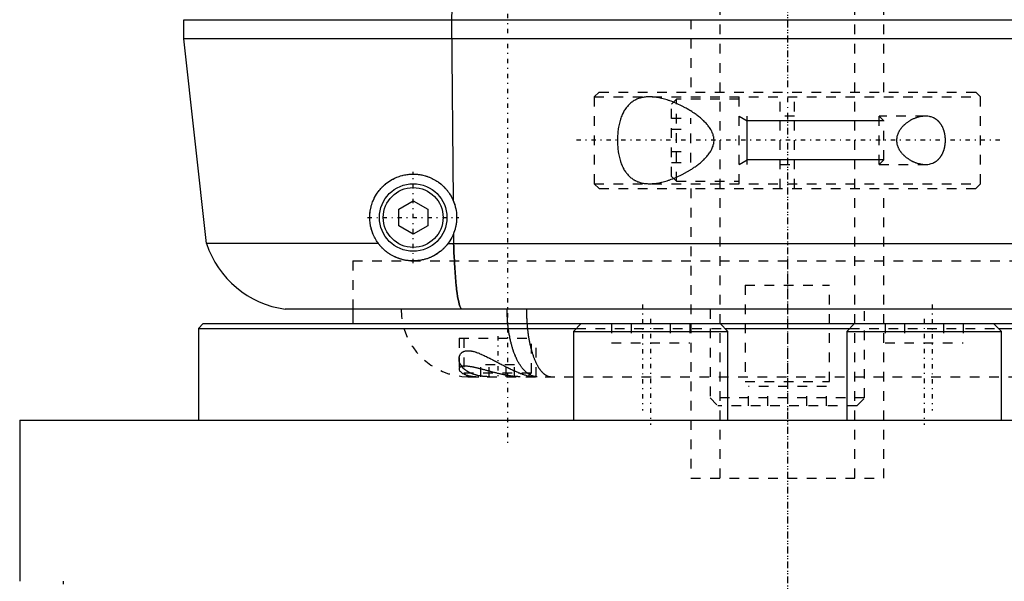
# Model space of a CAD drawing. Extents: x -90 to 90, y -1 to 861.
# Tile 2 of 9: x -80 to 22, y 288 to 347. Entities that reach past the tile are written whole.
import ezdxf

# ---------------------------------------------------------------- set-up
doc = ezdxf.new("R2010")
doc.units = 0
doc.linetypes.add('CENTER', pattern=[1.5, 0.45, -0.5, 0.05, -0.5])
doc.linetypes.add('DASHED', pattern=[2, 1, -1])
for name, color, linetype in [('AM_0', 7, 'CONTINUOUS'), ('AM_10', 7, 'CONTINUOUS'), ('AM_3', 7, 'DASHED'), ('AM_7', 7, 'CENTER')]:
    doc.layers.add(name, color=color, linetype=linetype)

msp = doc.modelspace()

# ---------------------------------------------------------------- linework, layer by layer
at = {"layer": 'AM_0', "color": 7, "linetype": 'CONTINUOUS'}
for p, q in [((-34.32, 370.35), (-34.77, 346.5)), ((-62.5, 346.5), (62.5, 346.5)), ((-62.5, 344.5), (-62.5, 346.5)), ((-34.77, 346.5), (-34.6, 327.75)), ((-60.15, 323.3), (-62.5, 344.5)), ((62.5, 344.5), (-62.5, 344.5)), ((-40.25, 326.87), (-38.75, 327.73)), ((-38.75, 327.73), (-37.25, 326.87)), ((-40.25, 325.13), (-40.25, 326.87)), ((-37.25, 326.87), (-37.25, 325.13)), ((-38.75, 324.27), (-40.25, 325.13)), ((-37.25, 325.13), (-38.75, 324.27)), ((-34.57, 324.34), (-34.56, 323.3)), ((-42.35, 323.3), (-60.15, 323.3)), ((-35.15, 323.3), (35.15, 323.3)), ((52, 316.5), (-52, 316.5)), ((-45, 316.5), (-45, 315)), ((-60.5, 315), (-61, 314.5)), ((-61, 314.5), (-61, 305)), ((-61, 314.5), (-21.86, 314.5)), ((-60.5, 315), (60.5, 315)), ((-21.36, 315), (-22.16, 314.2)), ((-22.16, 314.2), (-22.16, 305)), ((-22.16, 314.2), (-6.16, 314.2)), ((-6.16, 314.2), (-6.96, 315)), ((-6.46, 314.5), (6.46, 314.5)), ((-6.16, 305), (-6.16, 314.2)), ((6.96, 315), (6.16, 314.2)), ((6.16, 314.2), (6.16, 305)), ((6.16, 314.2), (22.16, 314.2)), ((22.16, 314.2), (21.36, 315)), ((21.86, 314.5), (61, 314.5)), ((22.16, 305), (22.16, 314.2)), ((-79.5, 305), (-79.5, 288.3)), ((-79.5, 305), (79.5, 305)), ((-75, 288.3), (-75, 288))]:
    msp.add_line(p, q, dxfattribs=at)
for points in [[(-42.35, 323.3, 0), (-42.39, 323.36, 0), (-42.48, 323.48, 0), (-42.56, 323.6, 0), (-42.59, 323.66, 0), (-42.63, 323.72, 0), (-42.7, 323.85, 0), (-42.77, 323.98, 0), (-42.84, 324.11, 0), (-42.89, 324.25, 0), (-42.95, 324.38, 0), (-42.98, 324.45, 0), (-43, 324.52, 0), (-43.05, 324.66, 0), (-43.09, 324.8, 0), (-43.12, 324.94, 0), (-43.16, 325.09, 0), (-43.18, 325.23, 0), (-43.2, 325.3, 0), (-43.21, 325.37, 0), (-43.22, 325.51, 0), (-43.24, 325.65, 0), (-43.24, 325.72, 0), (-43.25, 325.79, 0), (-43.25, 325.93, 0), (-43.25, 326.07, 0), (-43.25, 326.14, 0), (-43.24, 326.21, 0), (-43.24, 326.36, 0), (-43.22, 326.5, 0), (-43.2, 326.64, 0), (-43.18, 326.78, 0), (-43.15, 326.92, 0), (-43.14, 326.99, 0), (-43.12, 327.06, 0), (-43.09, 327.2, 0), (-43.05, 327.34, 0), (-43, 327.47, 0), (-42.95, 327.61, 0), (-42.9, 327.74, 0), (-42.87, 327.8, 0), (-42.84, 327.87, 0), (-42.78, 327.99, 0), (-42.72, 328.12, 0), (-42.65, 328.24, 0), (-42.58, 328.36, 0), (-42.51, 328.48, 0), (-42.47, 328.53, 0), (-42.43, 328.59, 0), (-42.35, 328.7, 0), (-42.27, 328.81, 0), (-42.18, 328.91, 0), (-42.1, 329.01, 0), (-42.01, 329.1, 0), (-41.96, 329.15, 0), (-41.92, 329.2, 0), (-41.82, 329.29, 0), (-41.72, 329.38, 0), (-41.62, 329.47, 0), (-41.51, 329.55, 0), (-41.41, 329.63, 0), (-41.35, 329.67, 0), (-41.3, 329.71, 0), (-41.18, 329.79, 0), (-41.06, 329.86, 0), (-41.01, 329.89, 0), (-40.95, 329.93, 0), (-40.82, 329.99, 0), (-40.7, 330.06, 0), (-40.64, 330.08, 0), (-40.58, 330.11, 0), (-40.45, 330.17, 0), (-40.32, 330.22, 0), (-40.19, 330.26, 0), (-40.06, 330.31, 0), (-39.93, 330.34, 0), (-39.86, 330.36, 0), (-39.79, 330.38, 0), (-39.66, 330.41, 0), (-39.52, 330.43, 0), (-39.39, 330.45, 0), (-39.26, 330.47, 0), (-39.12, 330.48, 0), (-39.05, 330.49, 0), (-38.99, 330.49, 0), (-38.85, 330.5, 0), (-38.72, 330.5, 0), (-38.58, 330.5, 0), (-38.45, 330.49, 0), (-38.31, 330.48, 0), (-38.24, 330.47, 0), (-38.17, 330.46, 0), (-38.03, 330.44, 0), (-37.89, 330.42, 0), (-37.75, 330.39, 0), (-37.61, 330.35, 0), (-37.47, 330.31, 0), (-37.4, 330.29, 0), (-37.33, 330.27, 0), (-37.2, 330.22, 0), (-37.06, 330.17, 0), (-36.93, 330.11, 0), (-36.8, 330.05, 0), (-36.67, 329.99, 0), (-36.6, 329.95, 0), (-36.54, 329.92, 0), (-36.41, 329.85, 0), (-36.29, 329.77, 0), (-36.23, 329.73, 0), (-36.17, 329.69, 0), (-36.06, 329.6, 0), (-35.94, 329.52, 0), (-35.89, 329.47, 0), (-35.83, 329.43, 0), (-35.73, 329.33, 0), (-35.63, 329.24, 0), (-35.53, 329.14, 0), (-35.43, 329.04, 0), (-35.33, 328.93, 0), (-35.29, 328.87, 0), (-35.24, 328.82, 0), (-35.15, 328.7, 0), (-35.07, 328.58, 0), (-34.98, 328.46, 0), (-34.91, 328.34, 0), (-34.83, 328.21, 0), (-34.8, 328.15, 0), (-34.76, 328.08, 0), (-34.69, 327.95, 0), (-34.63, 327.81, 0), (-34.6, 327.75, 0)], [(-34.6, 327.75, 0), (-34.57, 327.66, 0), (-34.5, 327.47, 0), (-34.44, 327.29, 0), (-34.41, 327.2, 0), (-34.39, 327.1, 0), (-34.34, 326.91, 0), (-34.31, 326.72, 0), (-34.28, 326.53, 0), (-34.26, 326.34, 0), (-34.25, 326.14, 0), (-34.25, 326.04, 0), (-34.25, 325.95, 0), (-34.26, 325.75, 0), (-34.27, 325.56, 0), (-34.29, 325.37, 0), (-34.33, 325.17, 0), (-34.37, 324.98, 0), (-34.39, 324.89, 0), (-34.41, 324.8, 0), (-34.47, 324.61, 0), (-34.53, 324.43, 0), (-34.57, 324.34, 0)], [(-34.57, 324.34, 0), (-34.58, 324.3, 0), (-34.61, 324.24, 0), (-34.63, 324.18, 0), (-34.65, 324.15, 0), (-34.66, 324.12, 0), (-34.69, 324.06, 0), (-34.72, 324, 0), (-34.75, 323.94, 0), (-34.78, 323.88, 0), (-34.81, 323.82, 0), (-34.83, 323.79, 0), (-34.84, 323.77, 0), (-34.88, 323.71, 0), (-34.91, 323.65, 0), (-34.95, 323.6, 0), (-34.98, 323.54, 0), (-35.02, 323.49, 0), (-35.04, 323.46, 0), (-35.05, 323.43, 0), (-35.09, 323.38, 0), (-35.13, 323.33, 0), (-35.15, 323.3, 0)], [(-35.15, 323.3, 0), (-35.17, 323.27, 0), (-35.22, 323.21, 0), (-35.27, 323.15, 0), (-35.29, 323.12, 0), (-35.31, 323.09, 0), (-35.36, 323.04, 0), (-35.41, 322.98, 0), (-35.46, 322.92, 0), (-35.52, 322.87, 0), (-35.57, 322.82, 0), (-35.6, 322.79, 0), (-35.62, 322.76, 0), (-35.68, 322.71, 0), (-35.73, 322.66, 0), (-35.79, 322.61, 0), (-35.84, 322.56, 0), (-35.9, 322.52, 0), (-35.93, 322.49, 0), (-35.96, 322.47, 0), (-36.02, 322.43, 0), (-36.08, 322.38, 0), (-36.11, 322.36, 0), (-36.14, 322.34, 0), (-36.2, 322.29, 0), (-36.26, 322.25, 0), (-36.29, 322.23, 0), (-36.32, 322.21, 0), (-36.38, 322.17, 0), (-36.45, 322.14, 0), (-36.51, 322.1, 0), (-36.57, 322.06, 0), (-36.64, 322.03, 0), (-36.67, 322.01, 0), (-36.7, 321.99, 0), (-36.77, 321.96, 0), (-36.84, 321.93, 0), (-36.9, 321.9, 0), (-36.97, 321.87, 0), (-37.04, 321.84, 0), (-37.07, 321.82, 0), (-37.11, 321.81, 0), (-37.18, 321.78, 0), (-37.25, 321.76, 0), (-37.32, 321.73, 0), (-37.39, 321.71, 0), (-37.46, 321.69, 0), (-37.5, 321.68, 0), (-37.53, 321.67, 0), (-37.6, 321.65, 0), (-37.68, 321.63, 0), (-37.75, 321.61, 0), (-37.82, 321.6, 0), (-37.9, 321.58, 0), (-37.93, 321.57, 0), (-37.97, 321.57, 0), (-38.05, 321.56, 0), (-38.12, 321.54, 0), (-38.2, 321.53, 0), (-38.27, 321.53, 0), (-38.35, 321.52, 0), (-38.39, 321.51, 0), (-38.42, 321.51, 0), (-38.5, 321.51, 0), (-38.58, 321.5, 0), (-38.61, 321.5, 0), (-38.65, 321.5, 0), (-38.73, 321.5, 0), (-38.81, 321.5, 0), (-38.85, 321.5, 0), (-38.88, 321.5, 0), (-38.96, 321.5, 0), (-39.04, 321.51, 0), (-39.12, 321.52, 0), (-39.19, 321.52, 0), (-39.27, 321.53, 0), (-39.31, 321.54, 0), (-39.35, 321.54, 0), (-39.43, 321.55, 0), (-39.51, 321.56, 0), (-39.58, 321.58, 0), (-39.66, 321.59, 0), (-39.74, 321.61, 0), (-39.78, 321.62, 0), (-39.81, 321.63, 0), (-39.89, 321.65, 0), (-39.97, 321.67, 0), (-40.04, 321.69, 0), (-40.12, 321.71, 0), (-40.2, 321.74, 0), (-40.23, 321.75, 0), (-40.27, 321.77, 0), (-40.35, 321.79, 0), (-40.42, 321.82, 0), (-40.49, 321.85, 0), (-40.57, 321.88, 0), (-40.64, 321.92, 0), (-40.68, 321.93, 0), (-40.71, 321.95, 0), (-40.78, 321.99, 0), (-40.86, 322.02, 0), (-40.93, 322.06, 0), (-41, 322.1, 0), (-41.07, 322.14, 0), (-41.1, 322.16, 0), (-41.13, 322.18, 0), (-41.2, 322.23, 0), (-41.27, 322.27, 0), (-41.3, 322.29, 0), (-41.34, 322.32, 0), (-41.4, 322.36, 0), (-41.47, 322.41, 0), (-41.5, 322.44, 0), (-41.53, 322.46, 0), (-41.59, 322.51, 0), (-41.66, 322.56, 0), (-41.72, 322.62, 0), (-41.78, 322.67, 0), (-41.84, 322.73, 0), (-41.87, 322.75, 0), (-41.9, 322.78, 0), (-41.95, 322.84, 0), (-42.01, 322.9, 0), (-42.06, 322.96, 0), (-42.12, 323.02, 0), (-42.17, 323.08, 0), (-42.2, 323.11, 0), (-42.22, 323.14, 0), (-42.28, 323.2, 0), (-42.33, 323.27, 0), (-42.35, 323.3, 0)], [(-34.56, 323.3, 0), (-34.55, 323, 0), (-34.53, 322.43, 0), (-34.5, 321.86, 0), (-34.49, 321.59, 0), (-34.48, 321.32, 0), (-34.45, 320.79, 0), (-34.41, 320.29, 0), (-34.38, 319.81, 0), (-34.34, 319.35, 0), (-34.29, 318.93, 0), (-34.27, 318.73, 0), (-34.25, 318.53, 0), (-34.2, 318.16, 0), (-34.15, 317.83, 0), (-34.1, 317.52, 0), (-34.04, 317.26, 0), (-33.99, 317.02, 0), (-33.96, 316.92, 0), (-33.93, 316.83, 0), (-33.86, 316.67, 0), (-33.8, 316.55, 0), (-33.77, 316.5, 0)]]:
    msp.add_polyline3d(points, dxfattribs=at)
for radius in [3.5, 3.1]:
    msp.add_circle((-38.75, 326), radius, dxfattribs=at)
msp.add_arc((-50.65, 326.41), 10, 198.1062, 262.2135, dxfattribs=at)
at = {"layer": 'AM_10', "color": 7, "linetype": 'CONTINUOUS'}
for p, q in [((-5, 336.5), (-4.15, 336.01)), ((-4.15, 331.5), (-4.15, 336.5)), ((10, 336.01), (-4.15, 336.01)), ((-5, 331.5), (-4.15, 331.99)), ((10, 331.99), (-4.15, 331.99))]:
    msp.add_line(p, q, dxfattribs=at)
at = {"layer": 'AM_3', "color": 6, "linetype": 'DASHED'}
for p, q in [((-7, 834), (-7, 299)), ((7, 299), (7, 834)), ((-10, 626.5), (-10, 339)), ((10, 339), (10, 626.5)), ((-19.5, 339), (-20, 338.5)), ((-19.5, 339), (19.5, 339)), ((-0.75, 329), (-0.75, 339)), ((0.75, 329), (0.75, 339)), ((20, 338.5), (19.5, 339)), ((-20, 338.5), (-20, 329.5)), ((-20, 338.5), (20, 338.5)), ((-11.5, 338.25), (-12, 337.75)), ((-12, 330.25), (-12, 337.75)), ((-5, 338.25), (-11.5, 338.25)), ((-11.5, 329.75), (-11.5, 338.25)), ((-5, 329.5), (-5, 338.5)), ((20, 329.5), (20, 338.5)), ((0.75, 336.5), (-0.75, 336.5)), ((14.28, 336.5), (9.51, 336.5)), ((10, 336.01), (9.51, 336.5)), ((9.51, 331.5), (9.51, 336.5)), ((-12, 336.31), (-10, 336.31)), ((-10, 331.69), (-10, 336.31)), ((10, 331.99), (10, 336.01)), ((-12, 335.15), (-10, 335.15)), ((-12, 332.85), (-10, 332.85)), ((-12, 331.69), (-10, 331.69)), ((-0.75, 331.5), (0.75, 331.5)), ((9.51, 331.5), (10, 331.99)), ((9.51, 331.5), (14.28, 331.5)), ((-20, 329.5), (-19.5, 329)), ((-20, 329.5), (20, 329.5)), ((-12, 330.25), (-11.5, 329.75)), ((-11.5, 329.75), (-5, 329.75)), ((19.5, 329), (20, 329.5)), ((-19.5, 329), (19.5, 329)), ((-10, 329), (-10, 299)), ((10, 299), (10, 329)), ((-45, 321.5), (45, 321.5)), ((-45, 321.5), (-45, 316.5)), ((-45, 321.5), (45, 321.5)), ((-4.36, 319), (-4.36, 309)), ((-4.36, 319), (4.36, 319)), ((4.36, 309), (4.36, 319)), ((-8, 316.5), (-8, 307.3)), ((8, 307.3), (8, 316.5)), ((-21.86, 314.5), (-6.46, 314.5)), ((-21.36, 315), (-6.96, 315)), ((-18.2, 315), (-18.2, 313)), ((-16.18, 315), (-16.18, 313)), ((-12.13, 315), (-12.13, 313)), ((-10.11, 315), (-10.11, 313)), ((6.46, 314.5), (21.86, 314.5)), ((6.96, 315), (21.36, 315)), ((10.11, 315), (10.11, 313)), ((12.13, 315), (12.13, 313)), ((16.18, 315), (16.18, 313)), ((18.2, 315), (18.2, 313)), ((-34, 313.5), (-34, 310.3)), ((-34, 313.5), (-26, 313.5)), ((-33.5, 313.5), (-33.5, 309.9)), ((-26.5, 309.9), (-26.5, 313.5)), ((-26, 309.5), (-26, 313.5)), ((-18.2, 313), (-10.11, 313)), ((10.11, 313), (18.2, 313)), ((-31.73, 309.5), (-31.73, 310.75)), ((-28.27, 310.75), (-31.73, 310.75)), ((-30.87, 309.5), (-30.87, 310.75)), ((-29.13, 309.5), (-29.13, 310.75)), ((-28.27, 309.5), (-28.27, 310.75)), ((-33.5, 309.9), (-33.1, 309.5)), ((-33.5, 309.9), (-26.5, 309.9)), ((-33.1, 309.5), (33.1, 309.5)), ((-26.9, 309.5), (-26.5, 309.9)), ((-4.36, 309), (4.36, 309)), ((-4.04, 306.5), (-4.04, 308.5)), ((4.04, 308.5), (-4.04, 308.5)), ((-2.02, 306.5), (-2.02, 308.5)), ((2.02, 306.5), (2.02, 308.5)), ((4.04, 306.5), (4.04, 308.5)), ((-8, 307.3), (-7.2, 306.5)), ((8, 307.3), (-8, 307.3)), ((7.2, 306.5), (8, 307.3)), ((7.2, 306.5), (-7.2, 306.5)), ((-10, 299), (10, 299))]:
    msp.add_line(p, q, dxfattribs=at)
for points in [[(-14.28, 338.5, 0), (-14.33, 338.5, 0), (-14.43, 338.5, 0), (-14.53, 338.49, 0), (-14.58, 338.49, 0), (-14.63, 338.49, 0), (-14.73, 338.47, 0), (-14.83, 338.46, 0), (-14.93, 338.45, 0), (-15.03, 338.43, 0), (-15.13, 338.41, 0), (-15.18, 338.39, 0), (-15.23, 338.38, 0), (-15.32, 338.35, 0), (-15.42, 338.32, 0), (-15.51, 338.29, 0), (-15.6, 338.25, 0), (-15.69, 338.21, 0), (-15.74, 338.18, 0), (-15.78, 338.16, 0), (-15.87, 338.11, 0), (-15.96, 338.06, 0), (-16, 338.03, 0), (-16.04, 338, 0), (-16.12, 337.94, 0), (-16.2, 337.88, 0), (-16.24, 337.85, 0), (-16.28, 337.82, 0), (-16.36, 337.75, 0), (-16.43, 337.67, 0), (-16.5, 337.6, 0), (-16.57, 337.52, 0), (-16.64, 337.44, 0), (-16.67, 337.39, 0), (-16.71, 337.35, 0), (-16.77, 337.26, 0), (-16.83, 337.17, 0), (-16.89, 337.08, 0), (-16.94, 336.98, 0), (-17, 336.88, 0), (-17.02, 336.82, 0), (-17.05, 336.77, 0), (-17.1, 336.66, 0), (-17.15, 336.55, 0), (-17.2, 336.43, 0), (-17.24, 336.31, 0), (-17.28, 336.18, 0), (-17.3, 336.12, 0), (-17.32, 336.05, 0), (-17.36, 335.92, 0), (-17.39, 335.79, 0), (-17.43, 335.65, 0), (-17.46, 335.51, 0), (-17.48, 335.37, 0), (-17.49, 335.3, 0), (-17.51, 335.23, 0), (-17.53, 335.09, 0), (-17.55, 334.94, 0), (-17.56, 334.8, 0), (-17.57, 334.65, 0), (-17.58, 334.51, 0), (-17.59, 334.43, 0), (-17.59, 334.36, 0), (-17.6, 334.22, 0), (-17.6, 334.07, 0), (-17.6, 334, 0), (-17.6, 333.93, 0), (-17.6, 333.78, 0), (-17.59, 333.64, 0), (-17.59, 333.57, 0), (-17.58, 333.49, 0), (-17.57, 333.35, 0), (-17.56, 333.2, 0), (-17.55, 333.06, 0), (-17.53, 332.91, 0), (-17.51, 332.77, 0), (-17.49, 332.7, 0), (-17.48, 332.63, 0), (-17.46, 332.49, 0), (-17.43, 332.35, 0), (-17.39, 332.21, 0), (-17.36, 332.08, 0), (-17.32, 331.95, 0), (-17.3, 331.88, 0), (-17.28, 331.82, 0), (-17.24, 331.69, 0), (-17.2, 331.57, 0), (-17.15, 331.45, 0), (-17.1, 331.34, 0), (-17.05, 331.23, 0), (-17.02, 331.18, 0), (-17, 331.12, 0), (-16.94, 331.02, 0), (-16.89, 330.92, 0), (-16.83, 330.83, 0), (-16.77, 330.74, 0), (-16.71, 330.65, 0), (-16.67, 330.61, 0), (-16.64, 330.56, 0), (-16.57, 330.48, 0), (-16.5, 330.4, 0), (-16.43, 330.33, 0), (-16.36, 330.25, 0), (-16.28, 330.18, 0), (-16.24, 330.15, 0), (-16.2, 330.12, 0), (-16.12, 330.06, 0), (-16.04, 330, 0), (-16, 329.97, 0), (-15.96, 329.94, 0), (-15.87, 329.89, 0), (-15.78, 329.84, 0), (-15.74, 329.82, 0), (-15.69, 329.79, 0), (-15.6, 329.75, 0), (-15.51, 329.71, 0), (-15.42, 329.68, 0), (-15.32, 329.65, 0), (-15.23, 329.62, 0), (-15.18, 329.61, 0), (-15.13, 329.59, 0), (-15.03, 329.57, 0), (-14.93, 329.55, 0), (-14.83, 329.54, 0), (-14.73, 329.53, 0), (-14.63, 329.51, 0), (-14.58, 329.51, 0), (-14.53, 329.51, 0), (-14.43, 329.5, 0), (-14.33, 329.5, 0), (-14.28, 329.5, 0)], [(-11.8, 337.95, 0), (-11.87, 337.98, 0), (-12.02, 338.04, 0), (-12.16, 338.09, 0), (-12.24, 338.12, 0), (-12.31, 338.14, 0), (-12.45, 338.19, 0), (-12.6, 338.23, 0), (-12.74, 338.27, 0), (-12.88, 338.31, 0), (-13.02, 338.34, 0), (-13.09, 338.36, 0), (-13.16, 338.37, 0), (-13.3, 338.4, 0), (-13.44, 338.43, 0), (-13.57, 338.45, 0), (-13.71, 338.46, 0), (-13.84, 338.48, 0), (-13.9, 338.48, 0), (-13.97, 338.49, 0), (-14.09, 338.5, 0), (-14.22, 338.5, 0), (-14.28, 338.5, 0)], [(-11.8, 330.05, 0), (-11.5, 330.17, 0), (-10.91, 330.45, 0), (-10.33, 330.76, 0), (-10.05, 330.93, 0), (-10, 330.96, 0), (-9.91, 331.02, 0), (-9.82, 331.08, 0), (-9.78, 331.11, 0), (-9.73, 331.14, 0), (-9.64, 331.2, 0), (-9.55, 331.26, 0), (-9.46, 331.33, 0), (-9.37, 331.39, 0), (-9.28, 331.46, 0), (-9.23, 331.5, 0), (-9.19, 331.53, 0), (-9.1, 331.61, 0), (-9.01, 331.68, 0), (-8.92, 331.75, 0), (-8.84, 331.83, 0), (-8.75, 331.91, 0), (-8.71, 331.95, 0), (-8.66, 331.99, 0), (-8.58, 332.07, 0), (-8.5, 332.15, 0), (-8.42, 332.24, 0), (-8.34, 332.33, 0), (-8.27, 332.41, 0), (-8.23, 332.46, 0), (-8.19, 332.5, 0), (-8.13, 332.6, 0), (-8.06, 332.69, 0), (-8, 332.78, 0), (-7.94, 332.88, 0), (-7.88, 332.98, 0), (-7.85, 333.02, 0), (-7.83, 333.07, 0), (-7.78, 333.18, 0), (-7.74, 333.28, 0), (-7.7, 333.38, 0), (-7.67, 333.49, 0), (-7.64, 333.6, 0), (-7.63, 333.65, 0), (-7.62, 333.71, 0), (-7.61, 333.82, 0), (-7.6, 333.94, 0), (-7.6, 334, 0), (-7.6, 334.06, 0), (-7.61, 334.18, 0), (-7.62, 334.29, 0), (-7.63, 334.35, 0), (-7.64, 334.4, 0), (-7.67, 334.51, 0), (-7.7, 334.62, 0), (-7.74, 334.72, 0), (-7.78, 334.82, 0), (-7.83, 334.93, 0), (-7.85, 334.98, 0), (-7.88, 335.02, 0), (-7.94, 335.12, 0), (-8, 335.22, 0), (-8.06, 335.31, 0), (-8.13, 335.4, 0), (-8.19, 335.5, 0), (-8.23, 335.54, 0), (-8.27, 335.59, 0), (-8.34, 335.67, 0), (-8.42, 335.76, 0), (-8.5, 335.85, 0), (-8.58, 335.93, 0), (-8.66, 336.01, 0), (-8.71, 336.05, 0), (-8.75, 336.09, 0), (-8.84, 336.17, 0), (-8.92, 336.25, 0), (-9.01, 336.32, 0), (-9.1, 336.39, 0), (-9.19, 336.47, 0), (-9.23, 336.5, 0), (-9.28, 336.54, 0), (-9.37, 336.61, 0), (-9.46, 336.67, 0), (-9.55, 336.74, 0), (-9.64, 336.8, 0), (-9.73, 336.86, 0), (-9.78, 336.89, 0), (-9.82, 336.92, 0), (-9.91, 336.98, 0), (-10, 337.04, 0), (-10.05, 337.07, 0), (-10.1, 337.1, 0), (-10.19, 337.16, 0), (-10.29, 337.21, 0), (-10.33, 337.24, 0), (-10.38, 337.27, 0), (-10.48, 337.32, 0), (-10.57, 337.37, 0), (-10.91, 337.55, 0), (-11.5, 337.83, 0), (-11.8, 337.95, 0)], [(14.28, 336.5, 0), (14.25, 336.5, 0), (14.19, 336.5, 0), (14.12, 336.49, 0), (14.09, 336.49, 0), (14.06, 336.49, 0), (13.99, 336.48, 0), (13.93, 336.47, 0), (13.86, 336.46, 0), (13.79, 336.45, 0), (13.72, 336.44, 0), (13.69, 336.43, 0), (13.65, 336.42, 0), (13.58, 336.41, 0), (13.52, 336.39, 0), (13.45, 336.37, 0), (13.38, 336.34, 0), (13.31, 336.32, 0), (13.27, 336.31, 0), (13.24, 336.29, 0), (13.17, 336.27, 0), (13.1, 336.24, 0), (13.06, 336.22, 0), (13.03, 336.21, 0), (12.96, 336.18, 0), (12.89, 336.14, 0), (12.86, 336.12, 0), (12.82, 336.11, 0), (12.76, 336.07, 0), (12.69, 336.03, 0), (12.62, 335.99, 0), (12.56, 335.95, 0), (12.49, 335.9, 0), (12.46, 335.88, 0), (12.43, 335.86, 0), (12.36, 335.81, 0), (12.3, 335.77, 0), (12.24, 335.72, 0), (12.18, 335.67, 0), (12.12, 335.62, 0), (12.09, 335.59, 0), (12.06, 335.56, 0), (12.01, 335.51, 0), (11.95, 335.45, 0), (11.89, 335.39, 0), (11.84, 335.32, 0), (11.78, 335.26, 0), (11.76, 335.22, 0), (11.73, 335.19, 0), (11.68, 335.12, 0), (11.63, 335.05, 0), (11.58, 334.97, 0), (11.54, 334.89, 0), (11.5, 334.82, 0), (11.48, 334.78, 0), (11.46, 334.74, 0), (11.43, 334.65, 0), (11.4, 334.57, 0), (11.37, 334.48, 0), (11.35, 334.4, 0), (11.33, 334.31, 0), (11.32, 334.27, 0), (11.32, 334.22, 0), (11.31, 334.13, 0), (11.3, 334.04, 0), (11.3, 334, 0), (11.3, 333.96, 0), (11.31, 333.87, 0), (11.32, 333.78, 0), (11.32, 333.73, 0), (11.33, 333.69, 0), (11.35, 333.6, 0), (11.37, 333.52, 0), (11.4, 333.43, 0), (11.43, 333.35, 0), (11.46, 333.26, 0), (11.48, 333.22, 0), (11.5, 333.18, 0), (11.54, 333.11, 0), (11.58, 333.03, 0), (11.63, 332.95, 0), (11.68, 332.88, 0), (11.73, 332.81, 0), (11.76, 332.78, 0), (11.78, 332.74, 0), (11.84, 332.68, 0), (11.89, 332.61, 0), (11.95, 332.55, 0), (12.01, 332.49, 0), (12.06, 332.44, 0), (12.09, 332.41, 0), (12.12, 332.38, 0), (12.18, 332.33, 0), (12.24, 332.28, 0), (12.3, 332.23, 0), (12.36, 332.19, 0), (12.43, 332.14, 0), (12.46, 332.12, 0), (12.49, 332.1, 0), (12.56, 332.05, 0), (12.62, 332.01, 0), (12.69, 331.97, 0), (12.76, 331.93, 0), (12.82, 331.89, 0), (12.86, 331.88, 0), (12.89, 331.86, 0), (12.96, 331.82, 0), (13.03, 331.79, 0), (13.06, 331.78, 0), (13.1, 331.76, 0), (13.17, 331.73, 0), (13.24, 331.71, 0), (13.27, 331.69, 0), (13.31, 331.68, 0), (13.38, 331.66, 0), (13.45, 331.63, 0), (13.52, 331.61, 0), (13.58, 331.59, 0), (13.65, 331.58, 0), (13.69, 331.57, 0), (13.72, 331.56, 0), (13.79, 331.55, 0), (13.86, 331.54, 0), (13.93, 331.53, 0), (13.99, 331.52, 0), (14.06, 331.51, 0), (14.09, 331.51, 0), (14.12, 331.51, 0), (14.19, 331.5, 0), (14.25, 331.5, 0), (14.28, 331.5, 0)], [(16.36, 334, 0), (16.36, 334.02, 0), (16.36, 334.06, 0), (16.36, 334.1, 0), (16.36, 334.12, 0), (16.36, 334.14, 0), (16.36, 334.18, 0), (16.36, 334.23, 0), (16.35, 334.27, 0), (16.35, 334.31, 0), (16.35, 334.35, 0), (16.34, 334.37, 0), (16.34, 334.39, 0), (16.34, 334.43, 0), (16.33, 334.47, 0), (16.33, 334.51, 0), (16.32, 334.55, 0), (16.31, 334.59, 0), (16.31, 334.62, 0), (16.31, 334.64, 0), (16.3, 334.68, 0), (16.29, 334.72, 0), (16.28, 334.74, 0), (16.28, 334.76, 0), (16.27, 334.8, 0), (16.26, 334.83, 0), (16.26, 334.85, 0), (16.25, 334.87, 0), (16.24, 334.91, 0), (16.23, 334.95, 0), (16.22, 334.99, 0), (16.21, 335.03, 0), (16.19, 335.06, 0), (16.19, 335.08, 0), (16.18, 335.1, 0), (16.17, 335.14, 0), (16.15, 335.17, 0), (16.14, 335.21, 0), (16.13, 335.24, 0), (16.11, 335.28, 0), (16.1, 335.29, 0), (16.1, 335.31, 0), (16.08, 335.35, 0), (16.06, 335.38, 0), (16.05, 335.41, 0), (16.03, 335.44, 0), (16.01, 335.47, 0), (16.01, 335.49, 0), (16, 335.5, 0), (15.98, 335.53, 0), (15.96, 335.56, 0), (15.94, 335.59, 0), (15.93, 335.62, 0), (15.91, 335.65, 0), (15.9, 335.66, 0), (15.89, 335.68, 0), (15.87, 335.7, 0), (15.85, 335.73, 0), (15.83, 335.75, 0), (15.81, 335.78, 0), (15.79, 335.81, 0), (15.78, 335.82, 0), (15.77, 335.83, 0), (15.75, 335.85, 0), (15.73, 335.88, 0), (15.72, 335.89, 0), (15.71, 335.9, 0), (15.69, 335.92, 0), (15.67, 335.95, 0), (15.66, 335.96, 0), (15.64, 335.97, 0), (15.62, 335.99, 0), (15.6, 336.01, 0), (15.58, 336.03, 0), (15.55, 336.05, 0), (15.53, 336.07, 0), (15.52, 336.08, 0), (15.51, 336.09, 0), (15.48, 336.11, 0), (15.46, 336.13, 0), (15.43, 336.15, 0), (15.41, 336.17, 0), (15.38, 336.18, 0), (15.37, 336.19, 0), (15.36, 336.2, 0), (15.33, 336.22, 0), (15.31, 336.23, 0), (15.28, 336.25, 0), (15.25, 336.26, 0), (15.23, 336.28, 0), (15.21, 336.28, 0), (15.2, 336.29, 0), (15.17, 336.3, 0), (15.15, 336.32, 0), (15.05, 336.36, 0), (14.88, 336.42, 0), (14.8, 336.44, 0), (14.71, 336.46, 0), (14.54, 336.49, 0), (14.37, 336.5, 0), (14.28, 336.5, 0)], [(14.28, 331.5, 0), (14.37, 331.5, 0), (14.54, 331.51, 0), (14.71, 331.54, 0), (14.8, 331.56, 0), (14.88, 331.58, 0), (15.05, 331.64, 0), (15.15, 331.68, 0), (15.17, 331.7, 0), (15.2, 331.71, 0), (15.21, 331.72, 0), (15.23, 331.72, 0), (15.25, 331.74, 0), (15.28, 331.75, 0), (15.31, 331.77, 0), (15.33, 331.78, 0), (15.36, 331.8, 0), (15.37, 331.81, 0), (15.38, 331.82, 0), (15.41, 331.83, 0), (15.43, 331.85, 0), (15.46, 331.87, 0), (15.48, 331.89, 0), (15.51, 331.91, 0), (15.52, 331.92, 0), (15.53, 331.93, 0), (15.55, 331.95, 0), (15.58, 331.97, 0), (15.6, 331.99, 0), (15.62, 332.01, 0), (15.64, 332.03, 0), (15.66, 332.04, 0), (15.67, 332.05, 0), (15.69, 332.08, 0), (15.71, 332.1, 0), (15.72, 332.11, 0), (15.73, 332.12, 0), (15.75, 332.15, 0), (15.77, 332.17, 0), (15.78, 332.18, 0), (15.79, 332.19, 0), (15.81, 332.22, 0), (15.83, 332.25, 0), (15.85, 332.27, 0), (15.87, 332.3, 0), (15.89, 332.32, 0), (15.9, 332.34, 0), (15.91, 332.35, 0), (15.93, 332.38, 0), (15.94, 332.41, 0), (15.96, 332.44, 0), (15.98, 332.47, 0), (16, 332.5, 0), (16.01, 332.51, 0), (16.01, 332.53, 0), (16.03, 332.56, 0), (16.05, 332.59, 0), (16.06, 332.62, 0), (16.08, 332.65, 0), (16.1, 332.69, 0), (16.1, 332.71, 0), (16.11, 332.72, 0), (16.13, 332.76, 0), (16.14, 332.79, 0), (16.15, 332.83, 0), (16.17, 332.86, 0), (16.18, 332.9, 0), (16.19, 332.92, 0), (16.19, 332.94, 0), (16.21, 332.97, 0), (16.22, 333.01, 0), (16.23, 333.05, 0), (16.24, 333.09, 0), (16.25, 333.13, 0), (16.26, 333.15, 0), (16.26, 333.17, 0), (16.27, 333.2, 0), (16.28, 333.24, 0), (16.28, 333.26, 0), (16.29, 333.28, 0), (16.3, 333.32, 0), (16.31, 333.36, 0), (16.31, 333.38, 0), (16.31, 333.41, 0), (16.32, 333.45, 0), (16.33, 333.49, 0), (16.33, 333.53, 0), (16.34, 333.57, 0), (16.34, 333.61, 0), (16.34, 333.63, 0), (16.35, 333.65, 0), (16.35, 333.69, 0), (16.35, 333.73, 0), (16.36, 333.77, 0), (16.36, 333.82, 0), (16.36, 333.86, 0), (16.36, 333.88, 0), (16.36, 333.9, 0), (16.36, 333.94, 0), (16.36, 333.98, 0), (16.36, 334, 0)], [(-14.28, 329.5, 0), (-14.22, 329.5, 0), (-14.09, 329.5, 0), (-13.97, 329.51, 0), (-13.9, 329.52, 0), (-13.84, 329.52, 0), (-13.71, 329.54, 0), (-13.57, 329.55, 0), (-13.44, 329.57, 0), (-13.3, 329.6, 0), (-13.16, 329.63, 0), (-13.09, 329.64, 0), (-13.02, 329.66, 0), (-12.88, 329.69, 0), (-12.74, 329.73, 0), (-12.6, 329.77, 0), (-12.45, 329.81, 0), (-12.31, 329.86, 0), (-12.24, 329.88, 0), (-12.16, 329.91, 0), (-12.02, 329.96, 0), (-11.87, 330.02, 0), (-11.8, 330.05, 0)], [(-33.77, 316.5, 0), (-33.8, 316.55, 0), (-33.86, 316.67, 0), (-33.93, 316.83, 0), (-33.96, 316.92, 0), (-33.99, 317.02, 0), (-34.04, 317.26, 0), (-34.1, 317.52, 0), (-34.15, 317.83, 0), (-34.2, 318.16, 0), (-34.25, 318.53, 0), (-34.27, 318.72, 0), (-34.29, 318.93, 0), (-34.34, 319.35, 0), (-34.38, 319.81, 0), (-34.41, 320.29, 0), (-34.45, 320.79, 0), (-34.48, 321.32, 0), (-34.49, 321.59, 0), (-34.5, 321.86, 0), (-34.53, 322.43, 0), (-34.55, 323, 0), (-34.56, 323.3, 0)], [(-25.91, 309.5, 0), (-25.93, 309.5, 0), (-25.98, 309.5, 0), (-26.02, 309.5, 0), (-26.05, 309.51, 0), (-26.07, 309.51, 0), (-26.12, 309.51, 0), (-26.16, 309.52, 0), (-26.21, 309.53, 0), (-26.25, 309.54, 0), (-26.3, 309.55, 0), (-26.32, 309.56, 0), (-26.34, 309.57, 0), (-26.39, 309.58, 0), (-26.43, 309.6, 0), (-26.48, 309.61, 0), (-26.52, 309.63, 0), (-26.57, 309.65, 0), (-26.59, 309.66, 0), (-26.61, 309.67, 0), (-26.66, 309.7, 0), (-26.7, 309.72, 0), (-26.72, 309.73, 0), (-26.75, 309.75, 0), (-26.79, 309.78, 0), (-26.83, 309.8, 0), (-26.85, 309.82, 0), (-26.88, 309.83, 0), (-26.92, 309.87, 0), (-26.96, 309.9, 0), (-27.01, 309.93, 0), (-27.05, 309.97, 0), (-27.09, 310.01, 0), (-27.11, 310.03, 0), (-27.13, 310.04, 0), (-27.17, 310.08, 0), (-27.22, 310.13, 0), (-27.26, 310.17, 0), (-27.3, 310.21, 0), (-27.34, 310.26, 0), (-27.36, 310.28, 0), (-27.38, 310.3, 0), (-27.42, 310.35, 0), (-27.46, 310.4, 0), (-27.5, 310.45, 0), (-27.54, 310.5, 0), (-27.57, 310.56, 0), (-27.59, 310.58, 0), (-27.61, 310.61, 0), (-27.65, 310.67, 0), (-27.69, 310.72, 0), (-27.72, 310.78, 0), (-27.76, 310.84, 0), (-27.8, 310.9, 0), (-27.81, 310.93, 0), (-27.83, 310.96, 0), (-27.87, 311.02, 0), (-27.9, 311.09, 0), (-27.94, 311.15, 0), (-27.97, 311.22, 0), (-28.01, 311.29, 0), (-28.02, 311.32, 0), (-28.04, 311.36, 0), (-28.07, 311.43, 0), (-28.1, 311.5, 0), (-28.12, 311.53, 0), (-28.14, 311.57, 0), (-28.17, 311.64, 0), (-28.2, 311.72, 0), (-28.21, 311.75, 0), (-28.23, 311.79, 0), (-28.26, 311.87, 0), (-28.29, 311.94, 0), (-28.32, 312.02, 0), (-28.35, 312.1, 0), (-28.37, 312.18, 0), (-28.39, 312.22, 0), (-28.4, 312.26, 0), (-28.43, 312.34, 0), (-28.45, 312.42, 0), (-28.48, 312.51, 0), (-28.5, 312.59, 0), (-28.53, 312.68, 0), (-28.54, 312.72, 0), (-28.55, 312.76, 0), (-28.58, 312.85, 0), (-28.6, 312.94, 0), (-28.62, 313.03, 0), (-28.64, 313.11, 0), (-28.67, 313.2, 0), (-28.68, 313.25, 0), (-28.69, 313.29, 0), (-28.71, 313.39, 0), (-28.73, 313.48, 0), (-28.75, 313.57, 0), (-28.76, 313.66, 0), (-28.78, 313.76, 0), (-28.79, 313.81, 0), (-28.8, 313.85, 0), (-28.82, 313.95, 0), (-28.83, 314.04, 0), (-28.85, 314.14, 0), (-28.86, 314.24, 0), (-28.88, 314.33, 0), (-28.88, 314.38, 0), (-28.89, 314.43, 0), (-28.9, 314.53, 0), (-28.91, 314.63, 0), (-28.92, 314.68, 0), (-28.93, 314.73, 0), (-28.94, 314.83, 0), (-28.95, 314.93, 0), (-28.95, 314.98, 0), (-28.96, 315.03, 0), (-28.97, 315.13, 0), (-28.97, 315.23, 0), (-28.98, 315.33, 0), (-28.99, 315.43, 0), (-29, 315.53, 0), (-29, 315.58, 0), (-29, 315.63, 0), (-29.01, 315.73, 0), (-29.01, 315.83, 0), (-29.02, 315.94, 0), (-29.02, 316.04, 0), (-29.02, 316.14, 0), (-29.02, 316.19, 0), (-29.02, 316.24, 0), (-29.03, 316.35, 0), (-29.03, 316.45, 0), (-29.03, 316.5, 0)], [(-27.03, 316.5, 0), (-27.03, 316.45, 0), (-27.03, 316.35, 0), (-27.03, 316.24, 0), (-27.02, 316.19, 0), (-27.02, 316.14, 0), (-27.02, 316.04, 0), (-27.02, 315.94, 0), (-27.02, 315.83, 0), (-27.01, 315.73, 0), (-27.01, 315.63, 0), (-27.01, 315.58, 0), (-27, 315.53, 0), (-27, 315.43, 0), (-26.99, 315.33, 0), (-26.99, 315.23, 0), (-26.98, 315.13, 0), (-26.97, 315.03, 0), (-26.97, 314.98, 0), (-26.96, 314.93, 0), (-26.95, 314.83, 0), (-26.95, 314.73, 0), (-26.94, 314.68, 0), (-26.94, 314.63, 0), (-26.93, 314.53, 0), (-26.91, 314.43, 0), (-26.91, 314.39, 0), (-26.9, 314.34, 0), (-26.89, 314.24, 0), (-26.88, 314.14, 0), (-26.87, 314.05, 0), (-26.85, 313.95, 0), (-26.84, 313.86, 0), (-26.83, 313.81, 0), (-26.83, 313.76, 0), (-26.81, 313.67, 0), (-26.8, 313.57, 0), (-26.78, 313.48, 0), (-26.76, 313.39, 0), (-26.75, 313.3, 0), (-26.74, 313.25, 0), (-26.73, 313.21, 0), (-26.71, 313.12, 0), (-26.69, 313.03, 0), (-26.68, 312.94, 0), (-26.66, 312.85, 0), (-26.64, 312.77, 0), (-26.63, 312.72, 0), (-26.62, 312.68, 0), (-26.6, 312.6, 0), (-26.58, 312.51, 0), (-26.56, 312.43, 0), (-26.53, 312.35, 0), (-26.51, 312.26, 0), (-26.5, 312.22, 0), (-26.49, 312.18, 0), (-26.47, 312.1, 0), (-26.44, 312.02, 0), (-26.42, 311.95, 0), (-26.39, 311.87, 0), (-26.37, 311.79, 0), (-26.36, 311.76, 0), (-26.34, 311.72, 0), (-26.32, 311.64, 0), (-26.29, 311.57, 0), (-26.28, 311.54, 0), (-26.27, 311.5, 0), (-26.24, 311.43, 0), (-26.21, 311.36, 0), (-26.2, 311.32, 0), (-26.18, 311.29, 0), (-26.16, 311.22, 0), (-26.13, 311.16, 0), (-26.1, 311.09, 0), (-26.07, 311.03, 0), (-26.04, 310.96, 0), (-26.03, 310.93, 0), (-26.01, 310.9, 0), (-25.98, 310.84, 0), (-25.95, 310.78, 0), (-25.92, 310.73, 0), (-25.89, 310.67, 0), (-25.86, 310.61, 0), (-25.84, 310.59, 0), (-25.83, 310.56, 0), (-25.8, 310.51, 0), (-25.76, 310.45, 0), (-25.73, 310.4, 0), (-25.7, 310.35, 0), (-25.66, 310.31, 0), (-25.65, 310.28, 0), (-25.63, 310.26, 0), (-25.6, 310.21, 0), (-25.56, 310.17, 0), (-25.53, 310.13, 0), (-25.5, 310.09, 0), (-25.46, 310.05, 0), (-25.44, 310.03, 0), (-25.43, 310.01, 0), (-25.39, 309.97, 0), (-25.36, 309.93, 0), (-25.32, 309.9, 0), (-25.28, 309.87, 0), (-25.25, 309.84, 0), (-25.23, 309.82, 0), (-25.21, 309.8, 0), (-25.18, 309.78, 0), (-25.14, 309.75, 0), (-25.12, 309.74, 0), (-25.1, 309.72, 0), (-25.07, 309.7, 0), (-25.03, 309.67, 0), (-25.01, 309.66, 0), (-24.99, 309.65, 0), (-24.95, 309.63, 0), (-24.92, 309.61, 0), (-24.88, 309.6, 0), (-24.84, 309.58, 0), (-24.8, 309.57, 0), (-24.79, 309.56, 0), (-24.77, 309.55, 0), (-24.73, 309.54, 0), (-24.69, 309.53, 0), (-24.65, 309.52, 0), (-24.61, 309.51, 0), (-24.58, 309.51, 0), (-24.56, 309.51, 0), (-24.54, 309.5, 0), (-24.5, 309.5, 0), (-24.46, 309.5, 0), (-24.44, 309.5, 0)], [(-34, 311.35, 0), (-34, 311.38, 0), (-34, 311.43, 0), (-33.99, 311.47, 0), (-33.99, 311.5, 0), (-33.99, 311.52, 0), (-33.98, 311.57, 0), (-33.96, 311.61, 0), (-33.95, 311.66, 0), (-33.93, 311.7, 0), (-33.91, 311.74, 0), (-33.9, 311.76, 0), (-33.89, 311.78, 0), (-33.87, 311.82, 0), (-33.84, 311.86, 0), (-33.82, 311.9, 0), (-33.79, 311.93, 0), (-33.75, 311.97, 0), (-33.73, 311.98, 0), (-33.72, 312, 0), (-33.68, 312.03, 0), (-33.64, 312.06, 0), (-33.62, 312.07, 0), (-33.59, 312.08, 0), (-33.55, 312.11, 0), (-33.5, 312.13, 0), (-33.47, 312.14, 0), (-33.45, 312.15, 0), (-33.4, 312.16, 0), (-33.34, 312.18, 0), (-33.28, 312.19, 0), (-33.22, 312.19, 0), (-33.16, 312.2, 0), (-33.13, 312.2, 0), (-33.1, 312.2, 0), (-33.03, 312.2, 0), (-32.96, 312.2, 0), (-32.89, 312.19, 0), (-32.82, 312.18, 0), (-32.74, 312.17, 0), (-32.71, 312.16, 0), (-32.67, 312.16, 0), (-32.59, 312.14, 0), (-32.51, 312.12, 0), (-32.43, 312.1, 0), (-32.35, 312.08, 0), (-32.27, 312.05, 0), (-32.23, 312.04, 0), (-32.19, 312.02, 0), (-32.1, 311.99, 0), (-32.02, 311.96, 0), (-31.93, 311.93, 0), (-31.85, 311.89, 0), (-31.76, 311.85, 0), (-31.71, 311.83, 0), (-31.67, 311.81, 0), (-31.58, 311.77, 0), (-31.49, 311.73, 0), (-31.4, 311.69, 0), (-31.3, 311.64, 0), (-31.21, 311.6, 0), (-31.16, 311.58, 0), (-31.12, 311.55, 0), (-31.02, 311.5, 0), (-30.93, 311.46, 0), (-30.88, 311.43, 0), (-30.83, 311.41, 0), (-30.73, 311.36, 0), (-30.63, 311.31, 0), (-30.58, 311.28, 0), (-30.54, 311.26, 0), (-30.44, 311.2, 0), (-30.34, 311.15, 0), (-30.24, 311.1, 0), (-30.14, 311.05, 0), (-30.04, 311, 0), (-29.99, 310.97, 0), (-29.94, 310.94, 0), (-29.84, 310.89, 0), (-29.74, 310.84, 0), (-29.64, 310.79, 0), (-29.54, 310.74, 0), (-29.44, 310.69, 0), (-29.39, 310.66, 0), (-29.34, 310.64, 0), (-29.25, 310.59, 0), (-29.15, 310.54, 0), (-29.05, 310.49, 0), (-28.95, 310.44, 0), (-28.86, 310.39, 0), (-28.81, 310.37, 0), (-28.76, 310.34, 0), (-28.66, 310.3, 0), (-28.57, 310.25, 0), (-28.47, 310.21, 0), (-28.38, 310.16, 0), (-28.28, 310.12, 0), (-28.24, 310.1, 0), (-28.19, 310.08, 0), (-28.1, 310.04, 0), (-28.01, 310, 0), (-27.92, 309.96, 0), (-27.83, 309.92, 0), (-27.74, 309.89, 0), (-27.7, 309.87, 0), (-27.66, 309.85, 0), (-27.57, 309.82, 0), (-27.49, 309.79, 0), (-27.45, 309.77, 0), (-27.41, 309.76, 0), (-27.33, 309.73, 0), (-27.25, 309.7, 0), (-27.21, 309.69, 0), (-27.17, 309.68, 0), (-27.09, 309.65, 0), (-27.02, 309.63, 0), (-26.95, 309.61, 0), (-26.88, 309.59, 0), (-26.81, 309.58, 0), (-26.78, 309.57, 0), (-26.75, 309.56, 0), (-26.69, 309.55, 0), (-26.63, 309.54, 0), (-26.57, 309.53, 0), (-26.51, 309.52, 0), (-26.46, 309.51, 0), (-26.43, 309.51, 0), (-26.41, 309.51, 0), (-26.36, 309.5, 0), (-26.32, 309.5, 0), (-26.3, 309.5, 0)], [(-30.82, 309.5, 0), (-30.85, 309.5, 0), (-30.9, 309.5, 0), (-30.95, 309.5, 0), (-30.98, 309.5, 0), (-31.01, 309.5, 0), (-31.06, 309.5, 0), (-31.11, 309.51, 0), (-31.16, 309.51, 0), (-31.21, 309.51, 0), (-31.27, 309.51, 0), (-31.29, 309.52, 0), (-31.32, 309.52, 0), (-31.37, 309.52, 0), (-31.42, 309.53, 0), (-31.47, 309.53, 0), (-31.52, 309.54, 0), (-31.57, 309.54, 0), (-31.59, 309.55, 0), (-31.62, 309.55, 0), (-31.67, 309.56, 0), (-31.72, 309.56, 0), (-31.74, 309.57, 0), (-31.76, 309.57, 0), (-31.81, 309.58, 0), (-31.86, 309.59, 0), (-31.88, 309.59, 0), (-31.91, 309.59, 0), (-31.95, 309.6, 0), (-32, 309.61, 0), (-32.05, 309.62, 0), (-32.09, 309.63, 0), (-32.14, 309.64, 0), (-32.16, 309.65, 0), (-32.18, 309.65, 0), (-32.22, 309.67, 0), (-32.27, 309.68, 0), (-32.31, 309.69, 0), (-32.35, 309.7, 0), (-32.4, 309.72, 0), (-32.42, 309.72, 0), (-32.44, 309.73, 0), (-32.48, 309.74, 0), (-32.52, 309.76, 0), (-32.56, 309.77, 0), (-32.6, 309.79, 0), (-32.64, 309.8, 0), (-32.66, 309.81, 0), (-32.68, 309.82, 0), (-32.72, 309.83, 0), (-32.75, 309.85, 0), (-32.79, 309.87, 0), (-32.83, 309.88, 0), (-32.86, 309.9, 0), (-32.88, 309.91, 0), (-32.9, 309.92, 0), (-32.93, 309.93, 0), (-32.97, 309.95, 0), (-33, 309.97, 0), (-33.03, 309.99, 0), (-33.07, 310.01, 0), (-33.08, 310.02, 0), (-33.1, 310.03, 0), (-33.13, 310.05, 0), (-33.16, 310.07, 0), (-33.18, 310.08, 0), (-33.19, 310.09, 0), (-33.22, 310.11, 0), (-33.25, 310.13, 0), (-33.27, 310.14, 0), (-33.28, 310.15, 0), (-33.31, 310.17, 0), (-33.34, 310.19, 0), (-33.36, 310.21, 0), (-33.39, 310.23, 0), (-33.42, 310.25, 0), (-33.43, 310.27, 0), (-33.44, 310.28, 0), (-33.47, 310.3, 0), (-33.49, 310.32, 0), (-33.57, 310.4, 0), (-33.69, 310.54, 0), (-33.8, 310.69, 0), (-33.88, 310.84, 0), (-33.91, 310.91, 0), (-33.94, 310.99, 0), (-33.98, 311.13, 0), (-34, 311.28, 0), (-34, 311.35, 0)], [(-27.69, 309.5, 0), (-27.72, 309.5, 0), (-27.79, 309.5, 0), (-27.86, 309.5, 0), (-27.9, 309.5, 0), (-27.93, 309.51, 0), (-28, 309.51, 0), (-28.07, 309.51, 0), (-28.15, 309.52, 0), (-28.22, 309.53, 0), (-28.29, 309.53, 0), (-28.33, 309.54, 0), (-28.37, 309.54, 0), (-28.44, 309.55, 0), (-28.52, 309.56, 0), (-28.59, 309.57, 0), (-28.67, 309.58, 0), (-28.75, 309.59, 0), (-28.79, 309.6, 0), (-28.82, 309.6, 0), (-28.9, 309.62, 0), (-28.98, 309.63, 0), (-29.02, 309.64, 0), (-29.06, 309.64, 0), (-29.14, 309.66, 0), (-29.22, 309.67, 0), (-29.26, 309.68, 0), (-29.3, 309.69, 0), (-29.37, 309.71, 0), (-29.45, 309.72, 0), (-29.53, 309.74, 0), (-29.61, 309.76, 0), (-29.69, 309.78, 0), (-29.73, 309.79, 0), (-29.77, 309.79, 0), (-29.85, 309.81, 0), (-29.93, 309.83, 0), (-30.01, 309.85, 0), (-30.09, 309.87, 0), (-30.17, 309.89, 0), (-30.21, 309.9, 0), (-30.25, 309.91, 0), (-30.33, 309.93, 0), (-30.41, 309.95, 0), (-30.49, 309.97, 0), (-30.57, 309.99, 0), (-30.65, 310.01, 0), (-30.69, 310.02, 0), (-30.73, 310.04, 0), (-30.81, 310.06, 0), (-30.88, 310.08, 0), (-30.96, 310.1, 0), (-31.04, 310.12, 0), (-31.12, 310.14, 0), (-31.15, 310.15, 0), (-31.19, 310.16, 0), (-31.27, 310.18, 0), (-31.34, 310.2, 0), (-31.42, 310.22, 0), (-31.49, 310.24, 0), (-31.57, 310.26, 0), (-31.6, 310.27, 0), (-31.64, 310.28, 0), (-31.71, 310.3, 0), (-31.79, 310.32, 0), (-31.82, 310.33, 0), (-31.86, 310.33, 0), (-31.93, 310.35, 0), (-32, 310.37, 0), (-32.03, 310.38, 0), (-32.07, 310.39, 0), (-32.14, 310.4, 0), (-32.2, 310.42, 0), (-32.27, 310.43, 0), (-32.34, 310.45, 0), (-32.4, 310.46, 0), (-32.43, 310.47, 0), (-32.47, 310.48, 0), (-32.53, 310.49, 0), (-32.59, 310.5, 0), (-32.65, 310.51, 0), (-32.71, 310.52, 0), (-32.77, 310.53, 0), (-32.8, 310.54, 0), (-32.83, 310.54, 0), (-32.89, 310.55, 0), (-32.95, 310.56, 0), (-33, 310.57, 0), (-33.05, 310.57, 0), (-33.11, 310.58, 0), (-33.13, 310.58, 0), (-33.16, 310.58, 0), (-33.21, 310.59, 0), (-33.25, 310.59, 0), (-33.3, 310.59, 0), (-33.35, 310.59, 0), (-33.39, 310.59, 0), (-33.41, 310.59, 0), (-33.43, 310.59, 0), (-33.47, 310.59, 0), (-33.51, 310.59, 0), (-33.55, 310.58, 0), (-33.59, 310.58, 0), (-33.63, 310.58, 0), (-33.64, 310.57, 0), (-33.66, 310.57, 0), (-33.69, 310.56, 0), (-33.72, 310.56, 0), (-33.74, 310.55, 0), (-33.75, 310.55, 0), (-33.78, 310.54, 0), (-33.81, 310.53, 0), (-33.82, 310.52, 0), (-33.83, 310.52, 0), (-33.85, 310.51, 0), (-33.87, 310.49, 0), (-33.89, 310.48, 0), (-33.91, 310.47, 0), (-33.93, 310.45, 0), (-33.93, 310.45, 0), (-33.94, 310.44, 0), (-33.95, 310.43, 0), (-33.97, 310.41, 0), (-33.98, 310.39, 0), (-33.98, 310.38, 0), (-33.99, 310.36, 0), (-33.99, 310.35, 0), (-33.99, 310.34, 0), (-34, 310.32, 0), (-34, 310.31, 0), (-34, 310.3, 0)], [(-34, 310.3, 0), (-34, 310.27, 0), (-33.98, 310.21, 0), (-33.96, 310.15, 0), (-33.94, 310.12, 0), (-33.92, 310.09, 0), (-33.86, 310.03, 0), (-33.8, 309.97, 0), (-33.72, 309.91, 0), (-33.63, 309.85, 0), (-33.52, 309.8, 0), (-33.46, 309.77, 0), (-33.4, 309.74, 0), (-33.27, 309.7, 0), (-33.13, 309.65, 0), (-32.98, 309.61, 0), (-32.82, 309.58, 0), (-32.64, 309.55, 0), (-32.55, 309.53, 0), (-32.46, 309.52, 0), (-32.27, 309.51, 0), (-32.07, 309.5, 0), (-31.96, 309.5, 0)]]:
    msp.add_polyline3d(points, dxfattribs=at)
msp.add_circle((-38.75, 326), 4.5, dxfattribs=at)
msp.add_arc((-33, 316.5), 7, 180, 270, dxfattribs=at)
at = {"layer": 'AM_7', "color": 4, "linetype": 'CENTER'}
for p, q in [((0, 860.75), (0, 272.25)), ((0, 619.2), (0, 339.31)), ((-29, 390.5), (-29, 302.5)), ((0, 336.6), (0, -0.65)), ((22, 334), (-22, 334)), ((-38.75, 321.27), (-38.75, 330.73)), ((-43.48, 326), (-34.02, 326)), ((0, 321.75), (0, 306)), ((-15, 317), (-15, 306)), ((15, 317), (15, 306)), ((-14.16, 315.5), (-14.16, 304.5)), ((14.16, 315.5), (14.16, 304.5)), ((-30, 313.7), (-30, 309.3))]:
    msp.add_line(p, q, dxfattribs=at)

doc.saveas('drawing.dxf')
